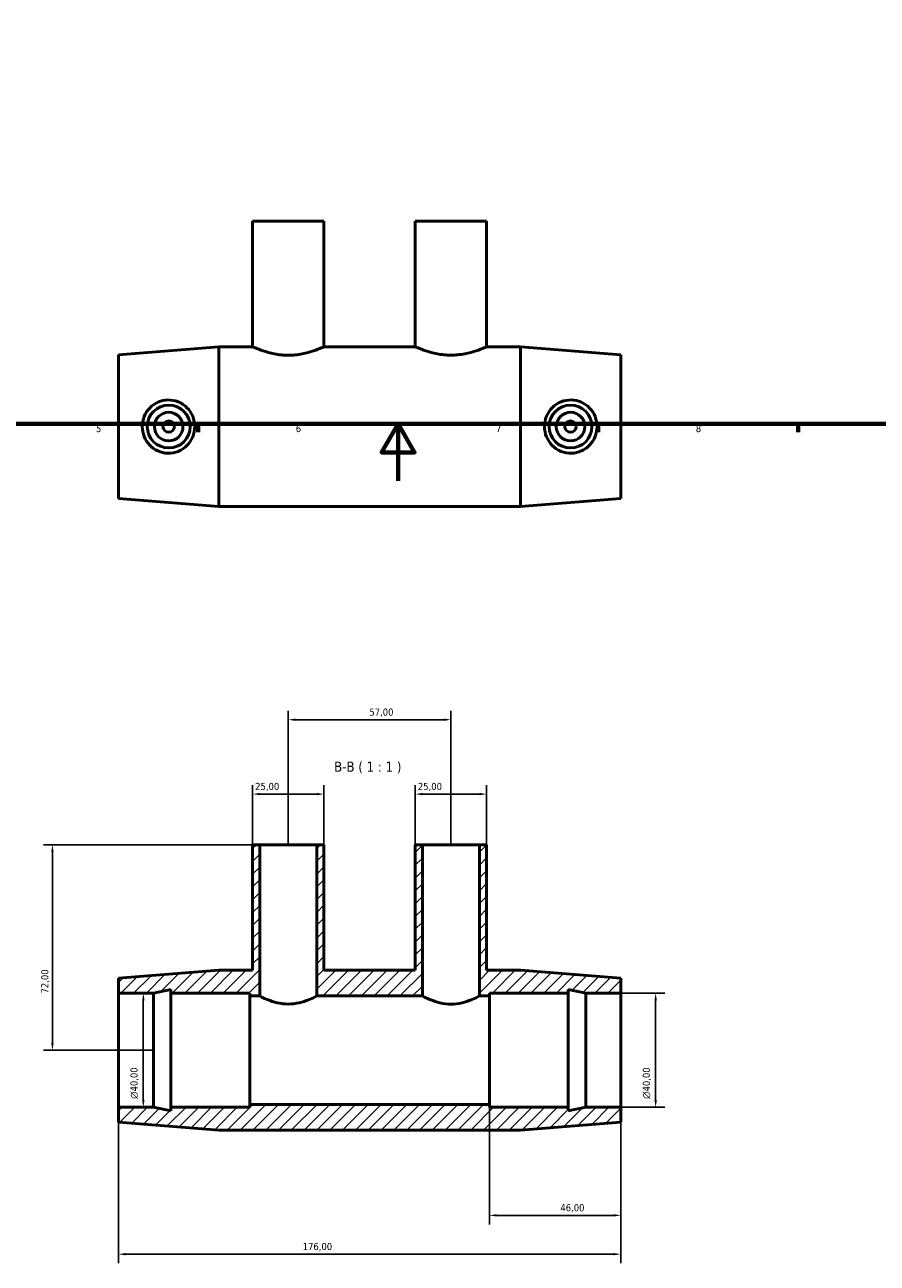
# Model space of a CAD drawing. Header units: millimetres. Extents: x 0 to 903, y -274 to 608.
# Tile 2 of 5: x 290 to 588, y -274 to 160. Entities that reach past the tile are written whole.
import ezdxf

# ---------------------------------------------------------------- set-up
doc = ezdxf.new("R2010")
doc.units = ezdxf.units.MM
for name, color, linetype, lineweight in [('Border (ISO)', 7, 'Continuous', 70), ('Dimension (ISO)', 7, 'Continuous', 25), ('Hatch (ISO)', 7, 'Continuous', 18), ('Symbol (ISO)', 7, 'Continuous', 25), ('Visible (ISO)', 7, 'Continuous', 50)]:
    doc.layers.add(name, color=color, linetype=linetype, lineweight=lineweight)
doc.styles.add('Label Text (ISO)', font='tahoma.ttf')
doc.styles.add('Note Text (ISO)', font='tahoma.ttf')
doc.dimstyles.new('Default (ISO)', dxfattribs={"dimtxt": 2.5, "dimasz": 2.5, "dimexe": 3.175, "dimexo": 0, "dimgap": 0.762, "dimtad": 1, "dimrnd": 1e-08, "dimzin": 0, "dimtxsty": 'Note Text (ISO)', "dimcen": 0.09, "dimdle": 10, "dimclrd": 256, "dimclre": 256, "dimclrt": 232, "dimazin": 0, "dimtfac": 1.40208, "dimtmove": 0, "dimatfit": 3, "dimfxl": 1, "dimtolj": 1, "dimtzin": 0, "dimlwd": -1, "dimlwe": -1, "dimarcsym": 0})

# ---------------------------------------------------------------- blocks, each defined once
blk = doc.blocks.new('Borders Default Border')
at = {"layer": 'Border (ISO)'}
for p, q in [((350.42, 20), (350.42, 17.1)), ((490.58, 20), (490.58, 17.1)), ((560.67, 20), (560.67, 17.1))]:
    blk.add_line(p, q, dxfattribs=at)
at = {"layer": 'Border (ISO)', "flags": 128}
for points in [[(20, 20), (20, 574), (821, 574), (821, 20), (20, 20)], [(420.5, 0), (420.5, 20), (414.73, 10), (426.27, 10), (420.5, 20)]]:
    blk.add_lwpolyline(points, dxfattribs=at)
at = {"layer": 'Border (ISO)', "color": 232, "true_color": 0xca0064, "char_height": 2.5, "attachment_point": 7, "style": 'Note Text (ISO)'}
for s, insert in [('5', (314.64, 17.05)), ('6', (384.66, 17.05)), ('7', (454.77, 17.1)), ('8', (524.81, 17.04))]:
    blk.add_mtext(s, dxfattribs=dict(at, insert=insert))
blk = doc.blocks.new('*D7')
at = {"layer": 'Defpoints', "color": 0, "transparency": 16777216}
for p in [(498.53, -179.56), (498.53, -219.56), (510.74, -219.56)]:
    blk.add_point(p, dxfattribs=at)
at = {"layer": 'Dimension (ISO)', "transparency": 16777216}
for p, q in [((498.53, -179.56), (513.91, -179.56)), ((510.74, -182.06), (510.74, -217.06)), ((498.53, -219.56), (513.91, -219.56))]:
    blk.add_line(p, q, dxfattribs=at)
for points in [[(510.32, -182.06), (511.16, -182.06), (510.74, -179.56)], [(510.32, -217.06), (511.16, -217.06), (510.74, -219.56)]]:
    blk.add_solid(points, dxfattribs=at)
at = {"layer": 'Dimension (ISO)', "color": 232, "true_color": 0xca0064, "transparency": 16777216, "insert": (506.22, -216.62), "char_height": 2.5, "attachment_point": 1, "rotation": 90, "style": 'Note Text (ISO)'}
blk.add_mtext('\\A1;\\fAIGDT|b0|i0;\\H2.5000;\\ln\\fTahoma|b0|i0;\\H2.5000;40,00', dxfattribs=at)
blk = doc.blocks.new('*D8')
at = {"layer": 'Defpoints', "color": 0, "transparency": 16777216}
for p in [(426.53, -109.79), (426.53, -127.56), (451.53, -127.56)]:
    blk.add_point(p, dxfattribs=at)
at = {"layer": 'Dimension (ISO)', "transparency": 16777216}
for p, q in [((426.53, -127.56), (426.53, -106.62)), ((451.53, -127.56), (451.53, -106.62)), ((449.03, -109.79), (429.03, -109.79))]:
    blk.add_line(p, q, dxfattribs=at)
for points in [[(429.03, -109.38), (429.03, -110.21), (426.53, -109.79)], [(449.03, -109.38), (449.03, -110.21), (451.53, -109.79)]]:
    blk.add_solid(points, dxfattribs=at)
at = {"layer": 'Dimension (ISO)', "color": 232, "true_color": 0xca0064, "transparency": 16777216, "insert": (427.42, -105.86), "char_height": 2.5, "attachment_point": 1, "style": 'Note Text (ISO)'}
blk.add_mtext('\\A1;25,00', dxfattribs=at)
blk = doc.blocks.new('*D9')
at = {"layer": 'Defpoints', "color": 0, "transparency": 16777216}
for p in [(369.53, -109.79), (369.53, -127.56), (394.53, -127.56)]:
    blk.add_point(p, dxfattribs=at)
at = {"layer": 'Dimension (ISO)', "transparency": 16777216}
for p, q in [((369.53, -127.56), (369.53, -106.62)), ((394.53, -127.56), (394.53, -106.62)), ((392.03, -109.79), (372.03, -109.79))]:
    blk.add_line(p, q, dxfattribs=at)
for points in [[(372.03, -109.38), (372.03, -110.21), (369.53, -109.79)], [(392.03, -109.38), (392.03, -110.21), (394.53, -109.79)]]:
    blk.add_solid(points, dxfattribs=at)
at = {"layer": 'Dimension (ISO)', "color": 232, "true_color": 0xca0064, "transparency": 16777216, "insert": (370.42, -105.86), "char_height": 2.5, "attachment_point": 1, "style": 'Note Text (ISO)'}
blk.add_mtext('\\A1;25,00', dxfattribs=at)
blk = doc.blocks.new('*D10')
at = {"layer": 'Defpoints', "color": 0, "transparency": 16777216}
for p in [(439.03, -83.73), (382.03, -127.56), (439.03, -127.56)]:
    blk.add_point(p, dxfattribs=at)
at = {"layer": 'Dimension (ISO)', "transparency": 16777216}
for p, q in [((382.03, -127.56), (382.03, -80.55)), ((439.03, -127.56), (439.03, -80.55)), ((384.53, -83.73), (436.53, -83.73))]:
    blk.add_line(p, q, dxfattribs=at)
for points in [[(384.53, -83.31), (384.53, -84.14), (382.03, -83.73)], [(436.53, -83.31), (436.53, -84.14), (439.03, -83.73)]]:
    blk.add_solid(points, dxfattribs=at)
at = {"layer": 'Dimension (ISO)', "color": 232, "true_color": 0xca0064, "transparency": 16777216, "insert": (410.43, -79.79), "char_height": 2.5, "attachment_point": 1, "style": 'Note Text (ISO)'}
blk.add_mtext('\\A1;57,00', dxfattribs=at)
blk = doc.blocks.new('*D11')
at = {"layer": 'Defpoints', "color": 0, "transparency": 16777216}
for p in [(372.03, -127.56), (299.4, -199.56), (334.8, -199.56)]:
    blk.add_point(p, dxfattribs=at)
at = {"layer": 'Dimension (ISO)', "transparency": 16777216}
for p, q in [((372.03, -127.56), (296.22, -127.56)), ((299.4, -130.06), (299.4, -197.06)), ((334.8, -199.56), (296.22, -199.56))]:
    blk.add_line(p, q, dxfattribs=at)
for points in [[(298.98, -130.06), (299.81, -130.06), (299.4, -127.56)], [(298.98, -197.06), (299.81, -197.06), (299.4, -199.56)]]:
    blk.add_solid(points, dxfattribs=at)
at = {"layer": 'Dimension (ISO)', "color": 232, "true_color": 0xca0064, "transparency": 16777216, "insert": (295.46, -179.68), "char_height": 2.5, "attachment_point": 1, "rotation": 90, "style": 'Note Text (ISO)'}
blk.add_mtext('\\A1;72,00', dxfattribs=at)
blk = doc.blocks.new('*D12')
at = {"layer": 'Defpoints', "color": 0, "transparency": 16777216}
for p in [(322.53, -179.56), (322.53, -219.56), (331.24, -219.56)]:
    blk.add_point(p, dxfattribs=at)
at = {"layer": 'Dimension (ISO)', "transparency": 16777216}
for p, q in [((322.53, -179.56), (334.42, -179.56)), ((331.24, -182.06), (331.24, -217.06)), ((322.53, -219.56), (334.42, -219.56))]:
    blk.add_line(p, q, dxfattribs=at)
for points in [[(330.83, -182.06), (331.66, -182.06), (331.24, -179.56)], [(330.83, -217.06), (331.66, -217.06), (331.24, -219.56)]]:
    blk.add_solid(points, dxfattribs=at)
at = {"layer": 'Dimension (ISO)', "color": 232, "true_color": 0xca0064, "transparency": 16777216, "insert": (326.72, -216.62), "char_height": 2.5, "attachment_point": 1, "rotation": 90, "style": 'Note Text (ISO)'}
blk.add_mtext('\\A1;\\fAIGDT|b0|i0;\\H2.5000;\\ln\\fTahoma|b0|i0;\\H2.5000;40,00', dxfattribs=at)
blk = doc.blocks.new('*D13')
at = {"layer": 'Defpoints', "color": 0, "transparency": 16777216}
for p in [(452.53, -218.56), (498.53, -219.56), (498.53, -257.45)]:
    blk.add_point(p, dxfattribs=at)
at = {"layer": 'Dimension (ISO)', "transparency": 16777216}
for p, q in [((452.53, -218.56), (452.53, -260.63)), ((498.53, -219.56), (498.53, -260.63)), ((455.03, -257.45), (496.03, -257.45))]:
    blk.add_line(p, q, dxfattribs=at)
for points in [[(455.03, -257.04), (455.03, -257.87), (452.53, -257.45)], [(496.03, -257.04), (496.03, -257.87), (498.53, -257.45)]]:
    blk.add_solid(points, dxfattribs=at)
at = {"layer": 'Dimension (ISO)', "color": 232, "true_color": 0xca0064, "transparency": 16777216, "insert": (477.36, -253.52), "char_height": 2.5, "attachment_point": 1, "style": 'Note Text (ISO)'}
blk.add_mtext('\\A1;46,00', dxfattribs=at)
blk = doc.blocks.new('*D14')
at = {"layer": 'Defpoints', "color": 0, "transparency": 16777216}
for p in [(322.53, -219.56), (498.53, -219.56), (322.53, -271.06)]:
    blk.add_point(p, dxfattribs=at)
at = {"layer": 'Dimension (ISO)', "transparency": 16777216}
for p, q in [((322.53, -219.56), (322.53, -274.24)), ((498.53, -219.56), (498.53, -274.24)), ((496.03, -271.06), (325.03, -271.06))]:
    blk.add_line(p, q, dxfattribs=at)
for points in [[(325.03, -270.65), (325.03, -271.48), (322.53, -271.06)], [(496.03, -270.65), (496.03, -271.48), (498.53, -271.06)]]:
    blk.add_solid(points, dxfattribs=at)
at = {"layer": 'Dimension (ISO)', "color": 232, "true_color": 0xca0064, "transparency": 16777216, "insert": (387.08, -267.13), "char_height": 2.5, "attachment_point": 1, "style": 'Note Text (ISO)'}
blk.add_mtext('\\A1;176,00', dxfattribs=at)

msp = doc.modelspace()

# ---------------------------------------------------------------- hatches: boundary and pattern name
at = {"layer": 'Hatch (ISO)'}
h = msp.add_hatch(dxfattribs=at)
h.set_pattern_fill('ANSI31', color=256, scale=25.4, style=0)
h.set_pattern_definition([(45, (0, 0), (-2.245064, 2.245064), [])])
h.paths.add_polyline_path([(369.531, -127.562), (369.531, -171.562), (357.731, -171.562), (322.531, -174.362), (322.531, -179.562), (334.798, -179.562), (340.931, -178.258), (340.931, -179.562), (368.531, -179.562), (368.531, -180.562), (372.031, -180.562), (372.031, -127.562)])
h.paths.add_polyline_path([(426.531, -127.562), (426.531, -171.562), (394.531, -171.562), (394.531, -127.562), (392.031, -127.562), (392.031, -180.562), (429.031, -180.562), (429.031, -127.562)])
h.paths.add_polyline_path([(451.531, -171.562), (451.531, -127.562), (449.031, -127.562), (449.031, -180.562), (452.531, -180.562), (452.531, -179.562), (480.131, -179.562), (480.131, -178.258), (486.265, -179.562), (498.531, -179.562), (498.531, -174.362), (463.331, -171.562)])
h.paths.add_polyline_path([(357.731, -227.562), (463.331, -227.562), (498.531, -224.762), (498.531, -219.562), (486.265, -219.562), (480.131, -220.866), (480.131, -219.562), (452.531, -219.562), (452.531, -218.562), (368.531, -218.562), (368.531, -219.562), (340.931, -219.562), (340.931, -220.866), (334.798, -219.562), (322.531, -219.562), (322.531, -224.762)])

# ---------------------------------------------------------------- linework, layer by layer
at = {"layer": 'Visible (ISO)'}
for p, q in [((394.531, 91.029), (369.531, 91.029)), ((369.531, 91.029), (369.531, 47.029)), ((394.531, 91.029), (394.531, 47.029)), ((451.531, 91.029), (426.531, 91.029)), ((426.531, 91.029), (426.531, 47.029)), ((451.531, 91.029), (451.531, 47.029)), ((322.531, 44.229), (357.731, 47.029)), ((322.531, -6.171), (322.531, 44.229)), ((357.731, -8.971), (357.731, 47.029)), ((357.731, 47.029), (369.531, 47.029)), ((394.531, 47.029), (426.531, 47.029)), ((451.531, 47.029), (463.331, 47.029)), ((463.331, -8.971), (463.331, 47.029)), ((498.531, 44.229), (463.331, 47.029)), ((498.531, -6.171), (498.531, 44.229)), ((322.531, -6.171), (357.731, -8.971)), ((498.531, -6.171), (463.331, -8.971)), ((357.731, -8.971), (463.331, -8.971)), ((369.531, -127.562), (369.531, -171.562)), ((372.031, -127.562), (369.531, -127.562)), ((372.031, -180.562), (372.031, -127.562)), ((372.031, -127.562), (392.031, -127.562)), ((394.531, -127.562), (392.031, -127.562)), ((392.031, -127.562), (392.031, -180.562)), ((394.531, -171.562), (394.531, -127.562)), ((426.531, -127.562), (426.531, -171.562)), ((429.031, -127.562), (426.531, -127.562)), ((429.031, -180.562), (429.031, -127.562)), ((429.031, -127.562), (449.031, -127.562)), ((451.531, -127.562), (449.031, -127.562)), ((449.031, -127.562), (449.031, -180.562)), ((451.531, -171.562), (451.531, -127.562)), ((357.731, -171.562), (322.531, -174.362)), ((369.531, -171.562), (357.731, -171.562)), ((426.531, -171.562), (394.531, -171.562)), ((463.331, -171.562), (451.531, -171.562)), ((498.531, -174.362), (463.331, -171.562)), ((322.531, -174.362), (322.531, -179.562)), ((498.531, -179.562), (498.531, -174.362)), ((322.531, -179.562), (334.798, -179.562)), ((322.531, -219.562), (322.531, -179.562)), ((334.798, -179.562), (340.931, -178.258)), ((334.798, -219.562), (334.798, -179.562)), ((340.931, -178.258), (340.931, -179.562)), ((340.931, -179.562), (368.531, -179.562)), ((340.931, -219.562), (340.931, -179.562)), ((368.531, -179.562), (368.531, -180.562)), ((368.531, -180.562), (372.031, -180.562)), ((368.531, -218.562), (368.531, -180.562)), ((392.031, -180.562), (429.031, -180.562)), ((449.031, -180.562), (452.531, -180.562)), ((452.531, -180.562), (452.531, -179.562)), ((452.531, -179.562), (480.131, -179.562)), ((452.531, -218.562), (452.531, -180.562)), ((480.131, -179.562), (480.131, -178.258)), ((480.131, -178.258), (486.265, -179.562)), ((480.131, -219.562), (480.131, -179.562)), ((486.265, -179.562), (498.531, -179.562)), ((486.265, -219.562), (486.265, -179.562)), ((498.531, -219.562), (498.531, -179.562)), ((334.798, -219.562), (322.531, -219.562)), ((322.531, -219.562), (322.531, -224.762)), ((340.931, -220.866), (334.798, -219.562)), ((368.531, -219.562), (340.931, -219.562)), ((340.931, -219.562), (340.931, -220.866)), ((452.531, -218.562), (368.531, -218.562)), ((368.531, -218.562), (368.531, -219.562)), ((452.531, -219.562), (452.531, -218.562)), ((480.131, -219.562), (452.531, -219.562)), ((486.265, -219.562), (480.131, -220.866)), ((480.131, -220.866), (480.131, -219.562)), ((498.531, -219.562), (486.265, -219.562)), ((498.531, -224.762), (498.531, -219.562)), ((322.531, -224.762), (357.731, -227.562)), ((463.331, -227.562), (498.531, -224.762)), ((357.731, -227.562), (463.331, -227.562))]:
    msp.add_line(p, q, dxfattribs=at)
for centre, radius in [((340.131, 19.029), 7.5), ((480.931, 19.029), 7.5), ((340.131, 19.029), 5), ((480.931, 19.029), 5), ((340.131, 19.029), 2), ((480.931, 19.029), 2)]:
    msp.add_circle(centre, radius, dxfattribs=at)
for points, knots in [([(394.531, 47.029), (394.531, 47.027), (394.454, 46.991), (394.132, 46.846), (393.887, 46.738), (392.925, 46.331), (391.966, 45.946), (389.771, 45.211), (388.381, 44.809), (386.078, 44.372), (385.274, 44.254), (383.65, 44.096), (382.829, 44.057), (381.233, 44.057), (380.413, 44.096), (378.788, 44.254), (377.984, 44.372), (375.681, 44.809), (374.291, 45.211), (372.097, 45.946), (371.138, 46.331), (370.175, 46.738), (369.931, 46.846), (369.609, 46.991), (369.531, 47.027), (369.531, 47.029)], [1.9128163, 1.9128163, 1.9128163, 1.9128163, 2.1518595, 2.1518595, 2.3909026, 2.3909026, 2.8689889, 2.8689889, 3.3477232, 3.3477232, 3.5870904, 3.5870904, 3.8264575, 3.8264575, 4.0658246, 4.0658246, 4.3051918, 4.3051918, 4.7839261, 4.7839261, 5.2620124, 5.2620124, 5.5010555, 5.5010555, 5.7400987, 5.7400987, 5.7400987, 5.7400987]), ([(451.531, 47.029), (451.531, 47.029), (451.454, 46.994), (451.132, 46.852), (450.888, 46.746), (449.925, 46.344), (448.967, 45.962), (446.772, 45.232), (445.381, 44.832), (443.078, 44.397), (442.274, 44.28), (440.65, 44.123), (439.829, 44.084), (438.233, 44.084), (437.413, 44.123), (435.788, 44.28), (434.984, 44.397), (432.681, 44.832), (431.291, 45.232), (429.096, 45.962), (428.137, 46.344), (427.175, 46.746), (426.93, 46.852), (426.609, 46.994), (426.531, 47.029), (426.531, 47.029)], [1.9132264, 1.9132264, 1.9132264, 1.9132264, 2.1521837, 2.1521837, 2.3911411, 2.3911411, 2.8690558, 2.8690558, 3.3477543, 3.3477543, 3.5871035, 3.5871035, 3.8264527, 3.8264527, 4.0658019, 4.0658019, 4.3051512, 4.3051512, 4.7838496, 4.7838496, 5.2617643, 5.2617643, 5.5007217, 5.5007217, 5.7396791, 5.7396791, 5.7396791, 5.7396791]), ([(339.809, 9.686), (338.668, 9.718), (337.458, 9.982), (335.249, 10.973), (334.25, 11.699), (332.677, 13.347), (331.996, 14.384), (331.092, 16.648), (330.869, 17.877), (330.869, 20.181), (331.092, 21.409), (331.996, 23.674), (332.677, 24.711), (334.25, 26.358), (335.249, 27.085), (337.458, 28.075), (338.668, 28.339), (341.024, 28.405), (342.306, 28.182), (344.645, 27.231), (345.705, 26.505), (347.359, 24.84), (348.073, 23.794), (349.026, 21.485), (349.265, 20.222), (349.265, 17.836), (349.026, 16.572), (348.073, 14.264), (347.359, 13.218), (345.705, 11.553), (344.645, 10.826), (342.306, 9.876), (341.024, 9.652), (339.809, 9.686)], [0, 0, 0, 0, 0.343409, 0.343409, 0.6868181, 0.6868181, 1.0324933, 1.0324933, 1.3781685, 1.3781685, 1.7238437, 1.7238437, 2.0695189, 2.0695189, 2.4129279, 2.4129279, 2.756337, 2.756337, 3.1219674, 3.1219674, 3.4875978, 3.4875978, 3.8454301, 3.8454301, 4.2032624, 4.2032624, 4.5610948, 4.5610948, 4.9189271, 4.9189271, 5.2845575, 5.2845575, 5.6501879, 5.6501879, 5.6501879, 5.6501879]), ([(481.253, 9.686), (480.038, 9.652), (478.757, 9.876), (476.417, 10.826), (475.357, 11.553), (473.704, 13.218), (472.99, 14.264), (472.036, 16.572), (471.798, 17.836), (471.798, 20.222), (472.036, 21.485), (472.99, 23.794), (473.704, 24.84), (475.357, 26.505), (476.417, 27.231), (478.757, 28.182), (480.038, 28.405), (482.394, 28.339), (483.605, 28.075), (485.814, 27.085), (486.813, 26.358), (488.386, 24.711), (489.067, 23.674), (489.97, 21.409), (490.193, 20.181), (490.193, 17.877), (489.97, 16.648), (489.067, 14.384), (488.386, 13.347), (486.813, 11.699), (485.814, 10.973), (483.605, 9.982), (482.394, 9.718), (481.253, 9.686)], [0, 0, 0, 0, 0.3656304, 0.3656304, 0.7312609, 0.7312609, 1.0890932, 1.0890932, 1.4469255, 1.4469255, 1.8047578, 1.8047578, 2.1625901, 2.1625901, 2.5282205, 2.5282205, 2.893851, 2.893851, 3.23726, 3.23726, 3.580669, 3.580669, 3.9263442, 3.9263442, 4.2720194, 4.2720194, 4.6176946, 4.6176946, 4.9633699, 4.9633699, 5.3067789, 5.3067789, 5.6501879, 5.6501879, 5.6501879, 5.6501879]), ([(382.031, -183.373), (380.745, -183.373), (379.395, -183.205), (376.942, -182.638), (375.835, -182.253), (374.087, -181.558), (373.321, -181.199), (372.3, -180.7), (372.038, -180.562), (372.031, -180.562)], [0, 0, 0, 0, 0.3859685, 0.3859685, 0.7719371, 0.7719371, 1.1563945, 1.1563945, 1.5354828, 1.5354828, 1.5354828, 1.5354828]), ([(392.031, -180.562), (392.024, -180.562), (391.763, -180.7), (390.742, -181.199), (389.976, -181.558), (388.228, -182.253), (387.12, -182.638), (384.667, -183.205), (383.318, -183.373), (382.031, -183.373)], [4.6304179, 4.6304179, 4.6304179, 4.6304179, 5.0095061, 5.0095061, 5.3939636, 5.3939636, 5.7799321, 5.7799321, 6.1659007, 6.1659007, 6.1659007, 6.1659007]), ([(439.031, -183.407), (437.744, -183.407), (436.395, -183.237), (433.942, -182.666), (432.836, -182.278), (431.088, -181.577), (430.322, -181.214), (429.293, -180.704), (429.031, -180.562), (429.031, -180.562)], [0, 0, 0, 0, 0.3860341, 0.3860341, 0.7720681, 0.7720681, 1.1567692, 1.1567692, 1.5414703, 1.5414703, 1.5414703, 1.5414703]), ([(449.031, -180.562), (449.031, -180.562), (448.77, -180.704), (447.741, -181.214), (446.975, -181.577), (445.227, -182.278), (444.12, -182.666), (441.667, -183.237), (440.318, -183.407), (439.031, -183.407)], [4.6244109, 4.6244109, 4.6244109, 4.6244109, 5.009112, 5.009112, 5.3938131, 5.3938131, 5.7798472, 5.7798472, 6.1658812, 6.1658812, 6.1658812, 6.1658812])]:
    msp.add_open_spline(points, degree=3, knots=knots, dxfattribs=at)

# ---------------------------------------------------------------- block references
msp.add_blockref('Borders Default Border', (0, 0))

# ---------------------------------------------------------------- texts
at = {"layer": 'Symbol (ISO)', "insert": (398.092, -102.562), "char_height": 3.5, "attachment_point": 7, "style": 'Label Text (ISO)'}
msp.add_mtext('B-B ( 1 : 1 )', dxfattribs=at)

# ---------------------------------------------------------------- dimensions: what is measured, and where the dimension line sits
at = {"layer": 'Dimension (ISO)'}
for base, p1, p2, angle, picture, middle in [((439.031, -83.726), (382.031, -127.562), (439.031, -127.562), 180, '*D10', (414.531, -83.726)), ((299.398, -199.562), (372.031, -127.562), (334.798, -199.562), 90, '*D11', (299.398, -175.562)), ((322.531, -271.062), (498.531, -219.562), (322.531, -219.562), 180, '*D14', (392.031, -271.062)), ((498.531, -257.452), (452.531, -218.562), (498.531, -219.562), 180, '*D13', (481.531, -257.452))]:
    dim = msp.add_linear_dim(base=base, p1=p1, p2=p2, angle=angle, dimstyle='Default (ISO)', override={"dimdec": 2, "dimtp": 0, "dimtm": 0, "dimtdec": 2, "dimtofl": 0, "dimatfit": 1}, dxfattribs=at)
    dim.commit()
    dim.dimension.update_dxf_attribs({"geometry": picture, "text_midpoint": middle, "dimtype": 160})
for base, p1, p2, picture, middle in [((369.531, -109.792), (394.531, -127.562), (369.531, -127.562), '*D9', (374.531, -109.792)), ((426.531, -109.792), (451.531, -127.562), (426.531, -127.562), '*D8', (431.531, -109.792))]:
    dim = msp.add_linear_dim(base=base, p1=p1, p2=p2, dimstyle='Default (ISO)', override={"dimdec": 2, "dimtp": 0, "dimtm": 0, "dimtdec": 2, "dimtofl": 0, "dimatfit": 1}, dxfattribs=at)
    dim.commit()
    dim.dimension.update_dxf_attribs({"geometry": picture, "text_midpoint": middle, "dimtype": 160})
for base, p1, p2, picture, middle in [((331.244, -219.562), (322.531, -179.562), (322.531, -219.562), '*D12', (331.244, -211.062)), ((510.74, -219.562), (498.531, -179.562), (498.531, -219.562), '*D7', (510.74, -211.062))]:
    dim = msp.add_linear_dim(base=base, p1=p1, p2=p2, angle=90, text='\\fAIGDT|b0|i0;\\H2.5000;\\ln\\fTahoma|b0|i0;\\H2.5000;<>', dimstyle='Default (ISO)', override={"dimdec": 2, "dimtp": 0, "dimtm": 0, "dimtdec": 2, "dimtofl": 0, "dimatfit": 1}, dxfattribs=at)
    dim.commit()
    dim.dimension.update_dxf_attribs({"geometry": picture, "text_midpoint": middle, "dimtype": 160})

doc.saveas('drawing.dxf')
